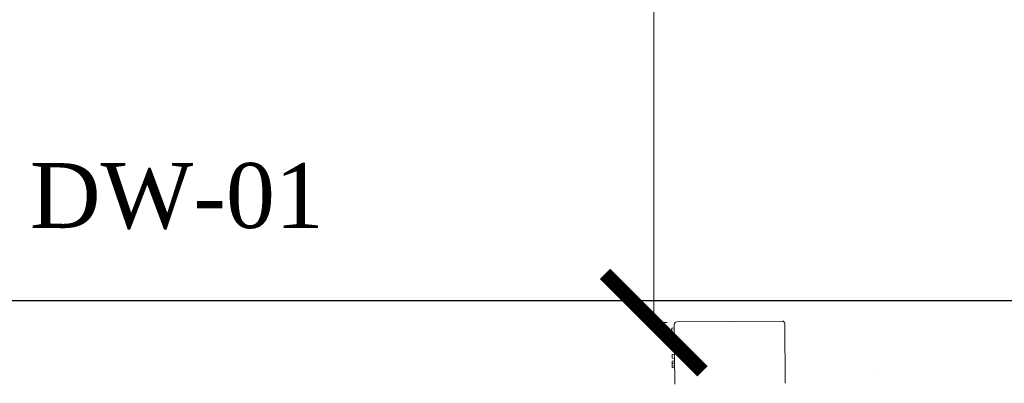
# Model space of a CAD drawing. Header units: millimetres. Extents: x 1277566 to 1493426, y 1039116 to 1145896.
# Tile 86 of 151: x 1372464 to 1373222, y 1134483 to 1134763. Entities that reach past the tile are written whole.
import ezdxf

# ---------------------------------------------------------------- set-up
doc = ezdxf.new("R2010")
doc.units = ezdxf.units.MM
doc.header["$PDMODE"] = 67
doc.layers.add('CKD Dimensions', color=3, linetype='Continuous', lineweight=0)
doc.layers.add('CKD Equipments', color=252, linetype='Continuous', lineweight=0)
for name, color, linetype in [('EQUI.', 4, 'Continuous'), ('Equipment Name', 8, 'Continuous'), ('kitchen equip1', 8, 'Continuous')]:
    doc.layers.add(name, color=color, linetype=linetype)
doc.styles.add('CKD_Dimension Text', font='BOOKOS.TTF')
doc.styles.add('text', font='GOTHICBI.TTF')
doc.dimstyles.new('CKD 6', dxfattribs={"dimtxt": 90, "dimasz": 75, "dimexe": 0, "dimexo": 6, "dimgap": 7.5, "dimtad": 0, "dimdec": 0, "dimzin": 1, "dimdsep": 46, "dimtxsty": 'text', "dimblk": 'ARCHTICK', "dimcen": 54, "dimdle": 0.0015, "dimclrd": 256, "dimclre": 256, "dimclrt": 256, "dimazin": 0, "dimtfac": 1, "dimtdec": 0, "dimtix": 1, "dimtmove": 0, "dimatfit": 3, "dimfxl": 1, "dimlwd": -1, "dimlwe": -1, "dimarcsym": 0})

# ---------------------------------------------------------------- blocks, each defined once
blk = doc.blocks.new('G$C4DC229AB')
at = {"linetype": 'Continuous', "lineweight": 0}
for p, q in [((109.97, 209.82), (72.9, 182.58)), ((120.45, 114.52), (72.47, 179.78)), ((123.24, 114.09), (160.31, 141.33)), ((144.47, 129.7), (145.82, 130.68)), ((144.47, 129.7), (145.34, 127.95)), ((145.82, 130.68), (147.23, 129.34)), ((147.23, 129.34), (150.29, 131.59)), ((147.36, 131.82), (148.35, 130.16)), ((148.88, 132.93), (150.29, 131.59)), ((150.25, 133.94), (151.12, 132.2)), ((150.29, 131.59), (151.12, 132.2)), ((126.94, 114.32), (138.34, 122.7)), ((138.44, 122.95), (138.08, 124.81)), ((138.17, 125.06), (141.72, 127.67)), ((141.72, 127.67), (143.13, 126.33)), ((143.13, 126.33), (145.34, 127.95)), ((123.24, 114.09), (125.13, 115.48)), ((126.61, 114.36), (125.44, 115.48)), ((132.82, 118.64), (131.35, 120.05)), ((132.62, 118.83), (132.61, 118.84))]:
    blk.add_line(p, q, dxfattribs=at)
at = {"linetype": 'Continuous', "lineweight": 0, "flags": 128}
blk.add_lwpolyline([(126.62, 114.35), (126.62, 114.35), (126.61, 114.36)], dxfattribs=at)
at = {"linetype": 'Continuous', "lineweight": 0}
for centre, radius, start, end in [((74.09, 180.97), 2, 126.31529, 216.31529), ((138.32, 124.86), 0.25, 125.42887, 192.01815), ((138.19, 122.9), 0.25, 305.9988, 10.38154), ((122.06, 115.7), 2, 216.31529, 306.31529), ((125.28, 115.28), 0.25, 46.31529, 127.23469), ((126.79, 114.53), 0.25, 226.31529, 305.51251)]:
    blk.add_arc(centre, radius, start, end, dxfattribs=at)
at = {"layer": 'EQUI.'}
blk.add_line((61.9, 259.03, 4454.19), (61.95, 259.07, 4454.19), dxfattribs=at)
blk.add_line((61.9, 259.03, 4454.19), (61.95, 259.07, 4454.19), dxfattribs=at)
blk = doc.blocks.new('_ARCHTICK')
at = {"color": 0, "linetype": 'ByBlock', "const_width": 0.15}
blk.add_lwpolyline([(-0.5, -0.5), (0.5, 0.5)], dxfattribs=at)
blk = doc.blocks.new('*D164')
at = {"layer": 'CKD Dimensions', "transparency": 16777216}
for p, q in [((1372961.68, 1135444.64), (1372951.8, 1135444.64)), ((1372962.18, 1134530.07), (1372951.8, 1134530.07))]:
    blk.add_line(p, q, dxfattribs=at)
at = {"layer": 'CKD Dimensions', "color": 30, "transparency": 16777216}
for p, q in [((1372951.8, 1135444.64), (1372951.8, 1135131.86)), ((1372951.8, 1134530.07), (1372951.8, 1134842.84))]:
    blk.add_line(p, q, dxfattribs=at)
at = {"layer": 'Defpoints', "color": 0, "transparency": 16777216}
for p in [(1372951.8, 1135444.64), (1372967.68, 1135444.64), (1372968.18, 1134530.07)]:
    blk.add_point(p, dxfattribs=at)
at = {"layer": 'CKD Dimensions', "color": 30, "transparency": 16777216, "xscale": 75, "yscale": 75, "zscale": 75}
for p, rotation in [((1372951.8, 1135444.64), 90), ((1372951.8, 1134530.07), 270)]:
    blk.add_blockref('_ARCHTICK', p, dxfattribs=dict(at, rotation=rotation))
at = {"layer": 'CKD Dimensions', "transparency": 16777216, "insert": (1372951.8, 1134987.35), "char_height": 60, "attachment_point": 5, "rotation": 90, "style": 'text'}
blk.add_mtext("915 [3']", dxfattribs=at)

msp = doc.modelspace()

# ---------------------------------------------------------------- linework, layer by layer
at = {"layer": 'kitchen equip1'}
msp.add_line((1371653.3303, 1134547.1192), (1373809.131, 1134547.1192), dxfattribs=at)

# ---------------------------------------------------------------- block references
at = {"layer": 'CKD Equipments', "ltscale": 0.25, "rotation": 234.1141489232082}
msp.add_blockref('G$C4DC229AB', (1372947.4088, 1134695.3754), dxfattribs=at)

# ---------------------------------------------------------------- texts
at = {"layer": 'Equipment Name', "insert": (1372244.2272, 1134652.918), "char_height": 50, "width": 680.932449, "attachment_point": 1, "style": 'CKD_Dimension Text'}
msp.add_mtext('\\pxqc;DW-01', dxfattribs=at)

# ---------------------------------------------------------------- dimensions: what is measured, and where the dimension line sits
at = {"layer": 'CKD Dimensions'}
dim = msp.add_linear_dim(base=(1372951.8026, 1135444.6365), p1=(1372968.178, 1134530.0703), p2=(1372967.6828, 1135444.6365), angle=90, dimstyle='CKD 6', override={"dimtxt": 60, "dimtxsty": 'text', "dimclrd": 30, "dimtix": 0, "dimatfit": 2}, dxfattribs=at)
dim.commit()
dim.dimension.update_dxf_attribs({"geometry": '*D164', "text_midpoint": (1372951.8026, 1134987.3534)})

doc.saveas('drawing.dxf')
